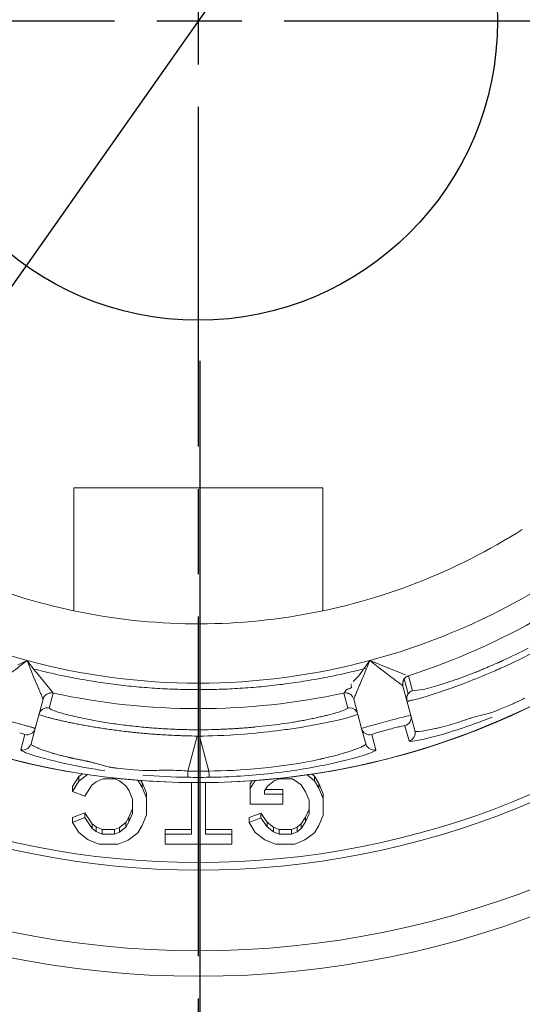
# Model space of a CAD drawing. Extents: x 0 to 283, y 0 to 196.
# Tile 21 of 30: x 229.03 to 231.99, y 99.34 to 105.14. Entities that reach past the tile are written whole.
import ezdxf

# ---------------------------------------------------------------- set-up
doc = ezdxf.new("R2010")
doc.units = 0
doc.linetypes.add('CENTER', pattern=[12, 8, -1, 2, -1])
doc.layers.get('0').update_dxf_attribs({"linetype": 'CONTINUOUS'})
doc.layers.get('DEFPOINTS').update_dxf_attribs({"linetype": 'CONTINUOUS'})
doc.layers.add('CTR', color=7, linetype='CENTER')
doc.layers.add('DIM', color=7, linetype='CONTINUOUS')
doc.layers.add('TANGENT EDGES', color=7, linetype='CONTINUOUS', lineweight=0)
doc.layers.add('VISIBLE', color=255, linetype='CONTINUOUS', lineweight=0)
doc.styles.add('SANSSERIF', font='sanss___.ttf')
doc.dimstyles.new('ISO-25', dxfattribs={"dimtxt": 2.5, "dimasz": 2.5, "dimexe": 1.25, "dimexo": 1, "dimgap": 0.6, "dimtad": 1, "dimdec": 1, "dimzin": 9, "dimdsep": 46, "dimtxsty": 'SANSSERIF', "dimcen": 0.75, "dimadec": 1, "dimazin": 0, "dimtfac": 1, "dimtdec": 1, "dimtmove": 0, "dimatfit": 3, "dimfxl": 1, "dimarcsym": 0})
doc.dimstyles.new('ISO-25$0', dxfattribs={"dimtxt": 2.5, "dimasz": 2.5, "dimexe": 1.25, "dimexo": 1, "dimgap": 0.6, "dimtad": 1, "dimdec": 1, "dimzin": 9, "dimdsep": 46, "dimtxsty": 'SANSSERIF', "dimcen": 0.75, "dimadec": 1, "dimazin": 0, "dimtfac": 1, "dimtdec": 1, "dimtmove": 0, "dimatfit": 3, "dimfxl": 1, "dimarcsym": 0})

# ---------------------------------------------------------------- blocks, each defined once
blk = doc.blocks.new('*D122')
at = {"layer": 'DEFPOINTS', "color": 0, "transparency": 16777216}
for p in [(230.0773, 105.1305), (238.9523, 83.4054), (257.3212, 83.4054)]:
    blk.add_point(p, dxfattribs=at)
at = {"layer": 'DIM', "color": 0, "lineweight": -2, "transparency": 16777216}
for p, q in [((232.0773, 105.1305), (259.8212, 105.1305)), ((257.3212, 100.1305), (257.3212, 88.4054)), ((240.9523, 83.4054), (259.8212, 83.4054))]:
    blk.add_line(p, q, dxfattribs=at)
at = {"layer": 'DIM', "color": 0, "transparency": 16777216}
for points in [[(256.4879, 100.1305), (258.1546, 100.1305), (257.3212, 105.1305)], [(256.4879, 88.4054), (258.1546, 88.4054), (257.3212, 83.4054)]]:
    blk.add_solid(points, dxfattribs=at)
at = {"layer": 'DIM', "color": 0, "transparency": 16777216, "insert": (253.5424, 94.268), "char_height": 5, "attachment_point": 5, "rotation": 90, "style": 'SANSSERIF'}
blk.add_mtext('43.45', dxfattribs=at)
blk = doc.blocks.new('*D108')
at = {"layer": 'DEFPOINTS', "color": 0, "transparency": 16777216}
for p in [(230.0861, 105.1291), (242.71, 87.1538), (242.71, 54.1474)]:
    blk.add_point(p, dxfattribs=at)
at = {"layer": 'DIM', "color": 0, "lineweight": -2, "transparency": 16777216}
for p, q in [((230.0861, 103.1291), (230.0861, 51.6474)), ((242.71, 85.1538), (242.71, 51.6474)), ((230.0861, 54.1474), (200.5654, 54.1474)), ((237.71, 54.1474), (235.0861, 54.1474))]:
    blk.add_line(p, q, dxfattribs=at)
at = {"layer": 'DIM', "color": 0, "transparency": 16777216}
for points in [[(235.0861, 54.9807), (235.0861, 53.314), (230.0861, 54.1474)], [(237.71, 54.9807), (237.71, 53.314), (242.71, 54.1474)]]:
    blk.add_solid(points, dxfattribs=at)
at = {"layer": 'DIM', "color": 0, "transparency": 16777216, "insert": (210.0885, 57.9228), "char_height": 5, "attachment_point": 5, "style": 'SANSSERIF'}
blk.add_mtext('25.25', dxfattribs=at)
blk = doc.blocks.new('*D112')
at = {"color": 0, "lineweight": -2, "transparency": 16777216}
for p, q in [((236.193, 113.8198), (239.0704, 117.9089)), ((233.3156, 109.7307), (226.8414, 100.5303)), ((192.8658, 52.2475), (223.964, 96.4412))]:
    blk.add_line(p, q, dxfattribs=at)
at = {"color": 0, "transparency": 16777216}
for points in [[(235.5115, 114.2994), (236.8745, 113.3402), (233.3156, 109.7307)], [(223.2825, 96.9208), (224.6455, 95.9617), (226.8414, 100.5303)]]:
    blk.add_solid(points, dxfattribs=at)
at = {"layer": 'DEFPOINTS', "color": 0, "transparency": 16777216}
for p in [(233.3156, 109.7307), (226.8414, 100.5303)]:
    blk.add_point(p, dxfattribs=at)
at = {"color": 0, "transparency": 16777216, "insert": (195.6717, 62.861), "char_height": 5, "attachment_point": 5, "rotation": 54.86674, "style": 'SANSSERIF'}
blk.add_mtext('∅22.5', dxfattribs=at)

msp = doc.modelspace()

# ---------------------------------------------------------------- linework, layer by layer
msp.add_circle((230.0773, 105.1305), 1.7627)
at = {"layer": 'CTR', "ltscale": 0.25}
for p, q in [((230.0773, 116.6237), (230.0773, 93.6373)), ((218.5841, 105.1305), (241.5705, 105.1305))]:
    msp.add_line(p, q, dxfattribs=at)
at = {"layer": 'TANGENT EDGES'}
for p, q in [((231.3141, 101.1679), (231.2905, 101.256)), ((229.2225, 101.1726), (229.2166, 101.1506)), ((230.9345, 101.1726), (230.9345, 101.1729)), ((230.9581, 101.0845), (230.9345, 101.1726)), ((231.2831, 101.2144), (231.283, 101.2146)), ((229.1636, 101.137), (229.1637, 101.1367)), ((229.2166, 101.1506), (229.1989, 101.0845)), ((230.9933, 101.1367), (230.9934, 101.137)), ((229.2161, 101.0734), (229.1989, 101.0845)), ((230.9581, 101.0845), (230.9403, 101.0732)), ((231.2949, 100.9807), (231.3194, 100.8912)), ((229.057, 100.9285), (229.0335, 100.8387)), ((230.0714, 100.9198), (230.0163, 100.7139)), ((230.0714, 100.9198), (230.0855, 100.9198)), ((230.1407, 100.7139), (230.0855, 100.9198)), ((231.1235, 100.8387), (231.1, 100.9285)), ((230.0785, 100.2838), (230.0785, 100.175))]:
    msp.add_line(p, q, dxfattribs=at)
for centre, radius, start, end in [((230.0785, 105.1305), 4.4848, 0, 145), ((230.0785, 105.1305), 4.4848, 180, 325), ((230.0785, 105.1305), 4.9555, 183.76039, 270), ((230.0785, 105.1305), 4.9555, 270, 356.23961), ((230.0785, 105.1305), 3.8992, 225, 255), ((230.0785, 105.1305), 3.8992, 285, 315), ((231.3312, 101.2275), 0.05, 107.79493, 194.99998), ((231.3314, 101.2273), 0.05, 145.00001, 194.99991), ((231.3314, 101.2273), 0.05, 107.76605, 145), ((229.2119, 101.1241), 0.05, 77.79494, 165), ((229.212, 101.1238), 0.05, 77.76605, 164.99994), ((230.945, 101.1238), 0.05, 90, 102.191), ((230.945, 101.1238), 0.05, 15.00588, 90), ((229.1883, 101.0357), 0.05, 77.76646, 164.99892), ((230.9686, 101.0357), 0.05, 15.01573, 89.96234), ((231.2811, 101.0287), 0.05, 286.02498, 15), ((230.0785, 105.1305), 4.1737, 269.90444, 270.09556), ((231.0879, 100.977), 0.05, 195, 283.9748), ((231.3051, 100.9391), 0.05, 286.62889, 14.95994), ((229.045, 100.8874), 0.05, 270.03877, 344.94491)]:
    msp.add_arc(centre, radius, start, end, dxfattribs=at)
for centre, major_axis, ratio, start_param, end_param in [((230.1786, 100.8396), (-1.0385, 0.209), 0.023047, -0.0011, 0.193622), ((230.1445, 101.0018), (-0.9381, 0.0907), 0.085482, 0.567883, 0.766747), ((230.0574, 101.0402), (0.8748, 0.0562), 0.11442, 5.474413, 5.524864), ((230.0173, 100.7268), (-0.0011, -0.05), 0.015514, -1.30897, -0.033518), ((230.0785, 104.7842), (4.2143, 0), 0.965926, -1.585559, -1.556034)]:
    msp.add_ellipse(centre, major_axis=major_axis, ratio=ratio, start_param=start_param, end_param=end_param, dxfattribs=at)
for points, knots in [([(230.0855, 100.9198), (230.1406, 100.9201), (230.2311, 100.9223), (230.4068, 100.9361), (230.4718, 100.9424), (230.5731, 100.955), (230.6074, 100.9597), (230.6587, 100.9674), (230.6757, 100.97), (230.7094, 100.9756), (230.7312, 100.9794), (230.923, 101.0142), (231.0182, 101.0438), (231.0169, 101.0486)], [0, 0, 0, 0, 0.25, 0.25, 0.375, 0.375, 0.4375, 0.4375, 0.46875, 0.46875, 0.5, 0.5, 1, 1, 1, 1]), ([(230.8888, 101.056), (230.8762, 101.0523), (230.862, 101.0485), (230.8461, 101.0445), (230.8382, 101.0425), (230.8299, 101.0404), (230.8211, 101.0383), (230.8124, 101.0362), (230.8032, 101.0341), (230.7937, 101.032), (230.7889, 101.0309), (230.784, 101.0298), (230.779, 101.0287), (230.7741, 101.0276), (230.769, 101.0265), (230.7638, 101.0254), (230.7586, 101.0243), (230.7533, 101.0232), (230.748, 101.0221), (230.7426, 101.021), (230.7371, 101.0199), (230.7315, 101.0188), (230.7204, 101.0166), (230.7088, 101.0143), (230.6969, 101.0121)], [0.25, 0.25, 0.25, 0.25, 0.3214286, 0.3214286, 0.3214286, 0.3571429, 0.3571429, 0.3571429, 0.3928571, 0.3928571, 0.3928571, 0.4107143, 0.4107143, 0.4107143, 0.4285714, 0.4285714, 0.4285714, 0.4464286, 0.4464286, 0.4464286, 0.4642857, 0.4642857, 0.4642857, 0.5, 0.5, 0.5, 0.5]), ([(231.5678, 100.988), (231.5509, 100.9831), (231.5336, 100.9784), (231.5078, 100.9716), (231.4992, 100.9695), (231.4865, 100.9664), (231.4823, 100.9654), (231.474, 100.9635), (231.4734, 100.9633), (231.4657, 100.9617)], [0.6250001, 0.6250001, 0.6250001, 0.6250001, 0.6875, 0.6875, 0.71875, 0.71875, 0.734375, 0.734375, 0.7500001, 0.7500001, 0.7500001, 0.7500001]), ([(231.6798, 101.0243), (231.6784, 101.0238), (231.6727, 101.0218), (231.6583, 101.0168), (231.6525, 101.0149), (231.6391, 101.0103), (231.6274, 101.0065), (231.606, 100.9995), (231.5847, 100.9929), (231.5678, 100.988)], [0.5000011, 0.5000011, 0.5000011, 0.5000011, 0.53125, 0.53125, 0.546875, 0.546875, 0.5625, 0.5625, 0.6250001, 0.6250001, 0.6250001, 0.6250001]), ([(229.4712, 100.7593), (229.4684, 100.7601), (229.4656, 100.761), (229.4627, 100.7618), (229.4599, 100.7626), (229.4569, 100.7634), (229.4539, 100.7642), (229.4509, 100.765), (229.4478, 100.7658), (229.4446, 100.7665), (229.443, 100.7669), (229.4414, 100.7673), (229.4398, 100.7677), (229.4382, 100.7681), (229.4365, 100.7685), (229.4349, 100.7689), (229.4332, 100.7692), (229.4316, 100.7696), (229.4299, 100.77), (229.4282, 100.7704), (229.4265, 100.7708), (229.4248, 100.7711), (229.4231, 100.7715), (229.4214, 100.7719), (229.4196, 100.7723), (229.4179, 100.7726), (229.4161, 100.773), (229.4143, 100.7734), (229.4108, 100.7741), (229.4067, 100.7749), (229.4028, 100.7757), (229.399, 100.7765), (229.3952, 100.7773), (229.3915, 100.778), (229.3878, 100.7788), (229.3842, 100.7795), (229.3806, 100.7802), (229.377, 100.7809), (229.3736, 100.7817), (229.3702, 100.7824), (229.3633, 100.7838), (229.3568, 100.7851), (229.3506, 100.7864), (229.3475, 100.7871), (229.3444, 100.7877), (229.3414, 100.7883), (229.3399, 100.7887), (229.3385, 100.789), (229.337, 100.7893), (229.3355, 100.7896), (229.3341, 100.7899), (229.3327, 100.7902), (229.3312, 100.7905), (229.3298, 100.7908), (229.3284, 100.7911), (229.3277, 100.7913), (229.3271, 100.7914), (229.3264, 100.7916), (229.3257, 100.7917), (229.325, 100.7919), (229.3243, 100.792), (229.323, 100.7923), (229.3216, 100.7926), (229.3203, 100.7929), (229.319, 100.7932), (229.3177, 100.7935), (229.3164, 100.7938), (229.3138, 100.7944), (229.3112, 100.795), (229.3088, 100.7956), (229.3063, 100.7961), (229.3039, 100.7967), (229.3016, 100.7973), (229.2969, 100.7984), (229.291, 100.7999), (229.2851, 100.8014), (229.2792, 100.8029), (229.2733, 100.8044), (229.2676, 100.8059), (229.2618, 100.8074), (229.2562, 100.8089), (229.2506, 100.8104), (229.245, 100.812), (229.2395, 100.8135), (229.2341, 100.815), (229.2314, 100.8158), (229.2288, 100.8166), (229.2261, 100.8173), (229.2235, 100.8181), (229.2209, 100.8189), (229.2183, 100.8196), (229.2131, 100.8212), (229.208, 100.8227), (229.203, 100.8242), (229.1981, 100.8258), (229.1935, 100.8272), (229.1895, 100.8285), (229.1854, 100.8298), (229.1813, 100.8312), (229.1773, 100.8326), (229.1733, 100.8339), (229.1693, 100.8353), (229.1653, 100.8367), (229.1575, 100.8395), (229.1498, 100.8424), (229.1426, 100.8452), (229.139, 100.8466), (229.1355, 100.848), (229.1322, 100.8494), (229.1288, 100.8508), (229.1256, 100.8522), (229.1225, 100.8536), (229.1165, 100.8563), (229.111, 100.859), (229.1066, 100.8615), (229.0976, 100.8665), (229.0924, 100.871), (229.0934, 100.8744)], [0.4375, 0.4375, 0.4375, 0.4375, 0.4475446, 0.4475446, 0.4475446, 0.4575893, 0.4575893, 0.4575893, 0.4676339, 0.4676339, 0.4676339, 0.4726562, 0.4726562, 0.4726562, 0.4776786, 0.4776786, 0.4776786, 0.4827009, 0.4827009, 0.4827009, 0.4877232, 0.4877232, 0.4877232, 0.4927455, 0.4927455, 0.4927455, 0.4977679, 0.4977679, 0.4977679, 0.5078125, 0.5078125, 0.5078125, 0.5178571, 0.5178571, 0.5178571, 0.5279018, 0.5279018, 0.5279018, 0.5379464, 0.5379464, 0.5379464, 0.5580357, 0.5580357, 0.5580357, 0.5680804, 0.5680804, 0.5680804, 0.5731027, 0.5731027, 0.5731027, 0.578125, 0.578125, 0.578125, 0.5831473, 0.5831473, 0.5831473, 0.5856585, 0.5856585, 0.5856585, 0.5881696, 0.5881696, 0.5881696, 0.593192, 0.593192, 0.593192, 0.5982143, 0.5982143, 0.5982143, 0.6082589, 0.6082589, 0.6082589, 0.6183036, 0.6183036, 0.6183036, 0.6383929, 0.6383929, 0.6383929, 0.6584821, 0.6584821, 0.6584821, 0.6785714, 0.6785714, 0.6785714, 0.6986607, 0.6986607, 0.6986607, 0.7087054, 0.7087054, 0.7087054, 0.71875, 0.71875, 0.71875, 0.7388393, 0.7388393, 0.7388393, 0.7589286, 0.7589286, 0.7589286, 0.7790179, 0.7790179, 0.7790179, 0.7991071, 0.7991071, 0.7991071, 0.8392857, 0.8392857, 0.8392857, 0.859375, 0.859375, 0.859375, 0.8794643, 0.8794643, 0.8794643, 0.9196429, 0.9196429, 0.9196429, 0.9999907, 0.9999907, 0.9999907, 0.9999907]), ([(231.0636, 100.8744), (231.0638, 100.8736), (231.0639, 100.8723), (231.0609, 100.8689), (231.0593, 100.8675), (231.0556, 100.865), (231.0541, 100.864), (231.0505, 100.862), (231.0474, 100.8604), (231.0405, 100.8568), (231.0335, 100.8536), (231.0204, 100.8482), (231.0132, 100.8454), (231.005, 100.8423), (230.9993, 100.8402), (230.9984, 100.8399), (230.9518, 100.8233), (230.9026, 100.8097), (230.846, 100.7953), (230.8298, 100.7914), (230.8114, 100.7871), (230.8063, 100.786), (230.8002, 100.7846), (230.7984, 100.7842), (230.7954, 100.7835), (230.8, 100.7845), (230.5765, 100.7347), (230.3144, 100.7137), (230.1407, 100.7139)], [0, 0, 0, 0, 0.0625, 0.0625, 0.09375, 0.09375, 0.109375, 0.109375, 0.125, 0.125, 0.1875, 0.1875, 0.21875, 0.234375, 0.234375, 0.25, 0.25, 0.375, 0.375, 0.4375, 0.4375, 0.46875, 0.46875, 0.484375, 0.484375, 0.5, 0.5, 1, 1, 1, 1]), ([(229.0335, 100.8387), (229.0323, 100.8284), (229.1406, 100.7898), (229.3845, 100.7386), (229.4533, 100.7264), (229.5275, 100.7157)], [0, 0, 0, 0, 0.5, 0.5, 0.6670378, 0.6670378, 0.6670378, 0.6670378])]:
    msp.add_open_spline(points, degree=3, knots=knots, dxfattribs=at)
for points in [[(231.1119, 100.8374), (231.0901, 100.8374), (231.0693, 100.8534), (231.0636, 100.8744)], [(231.0491, 100.8059), (231.0987, 100.8216), (231.1241, 100.8336), (231.1235, 100.8387)], [(230.8309, 100.7509), (230.9264, 100.7708), (230.9997, 100.7902), (231.0491, 100.8059)], [(230.1407, 100.7139), (230.1414, 100.6663), (230.141, 100.6771), (230.1402, 100.6769)], [(229.7515, 100.6902), (229.8372, 100.6829), (229.9263, 100.6781), (230.0162, 100.6769)]]:
    msp.add_open_spline(points, degree=3, dxfattribs=at)
at = {"layer": 'VISIBLE'}
for p, q in [((229.346, 102.3805), (230.811, 102.3805)), ((229.346, 101.6569), (229.346, 102.3805)), ((230.811, 101.6569), (230.811, 102.3805)), ((229.0151, 101.3393), (229.0327, 101.3472)), ((229.0327, 101.3472), (229.0693, 101.3642)), ((231.0205, 101.2729), (231.0877, 101.3642)), ((231.1401, 101.3433), (231.0877, 101.3642)), ((231.1851, 101.3256), (231.1401, 101.3433)), ((229.1343, 101.2818), (229.2108, 101.1872)), ((231.2988, 101.2811), (231.1851, 101.3256)), ((231.3162, 101.2749), (231.316, 101.2751)), ((231.3162, 101.2749), (231.3398, 101.1868)), ((231.4939, 101.219), (231.4117, 101.1962)), ((229.2108, 101.1872), (229.2225, 101.1729)), ((229.2225, 101.1729), (229.2225, 101.1726)), ((230.9345, 101.1729), (230.9447, 101.1834)), ((230.9471, 101.1891), (230.9571, 101.1957)), ((230.968, 101.1987), (230.9826, 101.207)), ((231.3294, 101.0417), (231.2831, 101.2144)), ((231.4117, 101.1962), (231.3398, 101.1868)), ((229.1174, 100.964), (229.1637, 101.1367)), ((230.9933, 101.1367), (230.9933, 101.1368)), ((231.0396, 100.964), (230.9933, 101.1367)), ((231.9311, 101.1103), (231.8637, 101.0813)), ((231.3534, 100.9521), (231.3294, 101.0417)), ((231.7386, 101.0412), (231.6798, 101.0243)), ((229.0262, 100.9394), (229.057, 100.9285)), ((229.0934, 100.8744), (229.1174, 100.964)), ((231.0636, 100.8744), (231.0396, 100.964)), ((231.1252, 100.9377), (231.0998, 100.9286)), ((231.1927, 100.9571), (231.1252, 100.9377)), ((231.3534, 100.9521), (231.3534, 100.9521)), ((229.0934, 100.8744), (229.0934, 100.8744)), ((229.5317, 100.7419), (229.4712, 100.7593)), ((229.3955, 100.6979), (229.3739, 100.681)), ((229.7504, 100.716), (229.6728, 100.7226)), ((229.6733, 100.6978), (229.6733, 100.6978)), ((229.8337, 100.7174), (229.7504, 100.716)), ((229.3739, 100.681), (229.3373, 100.6219)), ((229.3739, 100.6533), (229.3373, 100.5942)), ((229.4254, 100.6934), (229.3739, 100.6533)), ((229.3739, 100.6533), (229.3739, 100.681)), ((229.452, 100.6304), (229.477, 100.6499)), ((229.477, 100.6499), (229.5149, 100.6684)), ((229.5149, 100.6684), (229.5858, 100.6684)), ((229.5858, 100.6684), (229.6144, 100.6569)), ((229.6144, 100.6569), (229.6508, 100.6275)), ((229.7474, 100.6177), (229.7216, 100.6598)), ((229.7474, 100.6454), (229.7394, 100.6584)), ((229.7738, 100.5839), (229.7474, 100.6454)), ((229.7474, 100.6454), (229.7474, 100.6177)), ((230.037, 100.6457), (230.037, 100.3425)), ((230.1205, 100.3425), (230.1205, 100.6457)), ((230.413, 100.6578), (230.3837, 100.6102)), ((230.3953, 100.6568), (230.3837, 100.638)), ((230.4134, 100.6581), (230.413, 100.6578)), ((230.413, 100.658), (230.413, 100.6578)), ((230.4847, 100.6238), (230.5245, 100.6551)), ((230.5245, 100.6551), (230.5586, 100.6684)), ((230.5586, 100.6684), (230.6323, 100.6684)), ((230.6323, 100.6684), (230.6646, 100.6464)), ((230.6646, 100.6464), (230.6836, 100.6318)), ((230.7615, 100.6552), (230.7184, 100.6914)), ((230.7615, 100.6829), (230.7464, 100.6956)), ((230.7878, 100.6404), (230.7615, 100.6829)), ((230.7615, 100.6829), (230.7615, 100.6552)), ((230.7878, 100.6127), (230.7615, 100.6552)), ((230.8139, 100.5805), (230.7878, 100.6404)), ((230.7878, 100.6404), (230.7878, 100.6127)), ((229.3373, 100.6219), (229.3373, 100.5942)), ((229.3373, 100.5942), (229.4094, 100.5659)), ((229.4094, 100.5659), (229.452, 100.6304)), ((229.6508, 100.6275), (229.6702, 100.5968)), ((229.6702, 100.5968), (229.6903, 100.5478)), ((229.7738, 100.5561), (229.7474, 100.6177)), ((229.7738, 100.5839), (229.7738, 100.5561)), ((230.3837, 100.638), (230.3837, 100.6102)), ((230.3837, 100.6102), (230.3837, 100.5188)), ((230.4672, 100.5966), (230.4847, 100.6238)), ((230.4672, 100.5776), (230.4672, 100.5966)), ((230.5764, 100.6053), (230.4729, 100.6053)), ((230.5764, 100.6053), (230.5764, 100.5776)), ((230.6836, 100.6318), (230.7091, 100.5913)), ((230.7091, 100.5913), (230.7305, 100.5425)), ((230.8139, 100.5528), (230.7878, 100.6127)), ((229.6903, 100.5478), (229.6903, 100.4632)), ((229.7738, 100.4549), (229.7738, 100.5561)), ((230.5764, 100.5776), (230.4672, 100.5776)), ((230.5764, 100.5188), (230.5764, 100.5776)), ((230.7305, 100.5425), (230.7305, 100.4617)), ((230.8139, 100.5805), (230.8139, 100.5528)), ((230.8139, 100.4532), (230.8139, 100.5528)), ((229.4094, 100.4677), (229.3373, 100.4395)), ((229.4521, 100.4033), (229.4094, 100.4677)), ((229.4094, 100.4677), (229.4094, 100.44)), ((229.6903, 100.4909), (229.6699, 100.4421)), ((230.4469, 100.4664), (230.377, 100.4393)), ((230.3837, 100.5188), (230.5764, 100.5188)), ((230.4469, 100.4386), (230.4469, 100.4664)), ((230.4831, 100.4129), (230.4469, 100.4664)), ((230.7305, 100.4895), (230.7092, 100.4431)), ((229.4094, 100.44), (229.3373, 100.4117)), ((229.3373, 100.4395), (229.3373, 100.4117)), ((229.3373, 100.4117), (229.374, 100.3526)), ((229.4521, 100.3756), (229.4094, 100.44)), ((229.6503, 100.4115), (229.6131, 100.3819)), ((229.6699, 100.4421), (229.6503, 100.4115)), ((229.6699, 100.4144), (229.6503, 100.3838)), ((229.6503, 100.4115), (229.6503, 100.3838)), ((229.6903, 100.4632), (229.6699, 100.4144)), ((229.6699, 100.4421), (229.6699, 100.4144)), ((229.7473, 100.3934), (229.7738, 100.4549)), ((230.377, 100.4393), (230.377, 100.4116)), ((230.4469, 100.4386), (230.377, 100.4116)), ((230.377, 100.4116), (230.4138, 100.352)), ((230.4831, 100.3852), (230.4469, 100.4386)), ((230.5213, 100.3832), (230.4831, 100.4129)), ((230.4831, 100.4129), (230.4831, 100.3852)), ((230.7092, 100.4431), (230.6839, 100.4022)), ((230.7092, 100.4154), (230.6839, 100.3745)), ((230.7305, 100.4617), (230.7092, 100.4154)), ((230.7092, 100.4431), (230.7092, 100.4154)), ((230.7877, 100.3933), (230.8139, 100.4532)), ((229.374, 100.3526), (229.4297, 100.3092)), ((229.476, 100.3847), (229.4521, 100.4033)), ((229.4521, 100.4033), (229.4521, 100.3756)), ((229.476, 100.357), (229.4521, 100.3756)), ((229.512, 100.3703), (229.476, 100.3847)), ((229.476, 100.3847), (229.476, 100.357)), ((229.512, 100.3425), (229.476, 100.357)), ((229.5839, 100.3703), (229.512, 100.3703)), ((229.512, 100.3703), (229.512, 100.3425)), ((229.6131, 100.3819), (229.5839, 100.3703)), ((229.5839, 100.3703), (229.5839, 100.3425)), ((229.6131, 100.3541), (229.5839, 100.3425)), ((229.6503, 100.3838), (229.6131, 100.3541)), ((229.6131, 100.3819), (229.6131, 100.3541)), ((229.6656, 100.3072), (229.7213, 100.3507)), ((229.7213, 100.3507), (229.7473, 100.3934)), ((230.037, 100.3703), (229.8829, 100.3703)), ((229.8829, 100.3703), (229.8829, 100.3425)), ((230.2746, 100.3703), (230.1205, 100.3703)), ((230.2746, 100.3703), (230.2746, 100.3425)), ((230.4138, 100.352), (230.4699, 100.3082)), ((230.5213, 100.3555), (230.4831, 100.3852)), ((230.5213, 100.3832), (230.5213, 100.3555)), ((230.5548, 100.3703), (230.5213, 100.3832)), ((230.5548, 100.3425), (230.5213, 100.3555)), ((230.5548, 100.3703), (230.5548, 100.3425)), ((230.6269, 100.3703), (230.5548, 100.3703)), ((230.6596, 100.3835), (230.6269, 100.3703)), ((230.6269, 100.3703), (230.6269, 100.3425)), ((230.6596, 100.3557), (230.6269, 100.3425)), ((230.6839, 100.4022), (230.6596, 100.3835)), ((230.6596, 100.3835), (230.6596, 100.3557)), ((230.6839, 100.3745), (230.6596, 100.3557)), ((230.6839, 100.4022), (230.6839, 100.3745)), ((230.7059, 100.3081), (230.7614, 100.3505)), ((230.7614, 100.3505), (230.7877, 100.3933)), ((229.4297, 100.3092), (229.4934, 100.2838)), ((229.5839, 100.3425), (229.512, 100.3425)), ((229.6058, 100.2838), (229.6656, 100.3072)), ((230.037, 100.3425), (229.8829, 100.3425)), ((229.8829, 100.3425), (229.8829, 100.2838)), ((230.2746, 100.3425), (230.1205, 100.3425)), ((230.2746, 100.2838), (230.2746, 100.3425)), ((230.4699, 100.3082), (230.5332, 100.2838)), ((230.6269, 100.3425), (230.5548, 100.3425)), ((230.6462, 100.2838), (230.7059, 100.3081)), ((229.4934, 100.2838), (229.6058, 100.2838)), ((229.8829, 100.2838), (230.2746, 100.2838)), ((230.5332, 100.2838), (230.6462, 100.2838))]:
    msp.add_line(p, q, dxfattribs=at)
for radius in [5.625, 5.475]:
    msp.add_circle((230.0785, 105.1305), radius, dxfattribs=at)
for centre, radius, start, end in [((230.0785, 105.1305), 4.485, 0, 180), ((230.0785, 105.1305), 4.485, 180, 0), ((230.0785, 105.1305), 5, 183.72685, 270), ((230.0785, 105.1305), 5, 270, 356.27315), ((230.0785, 105.1305), 4.0491, 287.79493, 312.20506), ((230.0824, 105.1229), 3.5415, 291.23641, 302.51359), ((230.0758, 105.1224), 3.5415, 246.23641, 257.51359), ((230.0808, 105.1223), 3.5415, 279.98641, 291.26359), ((230.0775, 105.122), 3.5415, 257.48641, 268.76359), ((230.0791, 105.122), 3.5415, 268.73641, 280.01359), ((230.0785, 105.1305), 3.8992, 255, 270), ((230.0785, 105.1305), 3.8992, 270, 285), ((230.0785, 105.1305), 4.0491, 257.79493, 282.20507), ((230.9451, 101.1241), 0.05, 90, 102.20505), ((230.9451, 101.1241), 0.05, 15, 90), ((231.355, 101.1392), 0.05, 145.00011, 195.01481), ((231.3551, 101.1391), 0.0501, 107.7883, 144.95397), ((230.945, 101.1238), 0.05, 15, 15.00588), ((230.9687, 101.0359), 0.0498, 90.05979, 102.29537), ((229.0691, 100.977), 0.05, 256.02496, 345), ((231.3051, 100.9391), 0.05, 14.95994, 14.99987), ((229.045, 100.8874), 0.05, 344.94491, 344.9849), ((229.0451, 100.8869), 0.0495, 256.48491, 269.99065), ((231.1119, 100.8856), 0.0483, 270.02941, 283.87515), ((230.0786, 105.14), 4.4635, 269.19899, 270.79036)]:
    msp.add_arc(centre, radius, start, end, dxfattribs=at)
for centre, major_axis, ratio, start_param, end_param in [((232.079, 101.6683), (-0.7504, -0.4234), 0.204248, 1.182048, 1.378484), ((229.0464, 101.3456), (-0.2511, 0.3155), 0.073145, 4.572789, 4.713131), ((229.089, 101.3713), (0.2197, -0.2846), 0.054609, -1.431124, -1.293211), ((230.9995, 101.2289), (-0.0218, -0.009), 0.658205, -0.476468, 0), ((231.0216, 101.3225), (-0.018, -0.1305), 0.389877, -0.613501, -0.515648), ((230.8294, 101.4825), (-0.0197, -0.3037), 0.87999, 0.713346, 0.867749), ((232.1976, 101.5867), (-0.8544, -0.3891), 0.085523, 0.565198, 0.765422), ((230.9183, 101.186), (0.0279, 0.0011), 0.385858, 5.940275, 6.187932), ((231.0086, 101.245), (-0.0618, -0.068), 0.196773, -0.453558, -0.372994), ((231.0032, 101.1128), (-0.2149, -0.0498), 0.416634, -1.503308, -1.451774), ((230.2011, 100.9053), (-1.0016, 0.1795), 0.043108, 0.19027, 0.377794), ((230.1461, 100.9567), (-0.9411, 0.1288), 0.059221, 0.374108, 0.569792), ((229.9652, 100.9079), (0.9919, 0.1768), 0.043377, -0.381429, -0.192841), ((230.0791, 101.0896), (0.8427, 0.0227), 0.161969, 5.118689, 5.32438), ((230.0851, 101.0604), (0.8348, 0.0387), 0.133691, 5.320538, 5.423739), ((230.0843, 101.0518), (0.836, 0.0444), 0.125738, 5.423288, 5.475294), ((230.0325, 100.6507), (-0.9597, 0.1195), 0.030048, -1.18294, -1.098821), ((229.9825, 100.0885), (-0.9561, 0.0993), 0.650999, -1.440633, -1.347314), ((230.0058, 100.305), (-1.0245, 0.0769), 0.397758, -1.551128, -1.45955)]:
    msp.add_ellipse(centre, major_axis=major_axis, ratio=ratio, start_param=start_param, end_param=end_param, dxfattribs=at)
for points, knots in [([(231.3067, 101.1263), (231.3068, 101.1259), (231.3071, 101.1255), (231.3108, 101.1255), (231.3126, 101.1256), (231.3167, 101.1262), (231.3183, 101.1265), (231.3221, 101.1272), (231.3257, 101.1279), (231.332, 101.1292), (231.3385, 101.1306), (231.3561, 101.1349), (231.3697, 101.1385), (231.4276, 101.1544), (231.4974, 101.1762), (231.6202, 101.2206), (231.6652, 101.2378), (231.737, 101.2669), (231.774, 101.2822), (231.8123, 101.2987), (231.838, 101.3099), (231.8578, 101.3187), (231.9154, 101.3444), (232.0211, 101.3916), (232.1778, 101.4804)], [0, 0, 0, 0, 0.0625, 0.0625, 0.09375, 0.09375, 0.109375, 0.109375, 0.125, 0.125, 0.1875, 0.1875, 0.25, 0.25, 0.5, 0.5, 0.625, 0.625, 0.6875, 0.71875, 0.71875, 0.75, 0.75, 1, 1, 1, 1]), ([(229.0693, 101.3642), (229.0288, 101.3324), (228.9917, 101.3041), (228.9565, 101.2772), (228.9476, 101.2704), (228.938, 101.2632), (228.9354, 101.2612), (228.9313, 101.2581), (228.9351, 101.261), (228.9037, 101.2377), (228.8965, 101.2327), (228.8801, 101.2194), (228.8749, 101.2153), (228.874, 101.2146)], [0, 0, 0, 0, 0.25, 0.25, 0.375, 0.375, 0.4375, 0.4375, 0.5, 0.5, 0.75, 0.75, 1, 1, 1, 1]), ([(229.0693, 101.3642), (229.1076, 101.2688), (229.1331, 101.2095), (229.138, 101.1983), (229.1443, 101.1837), (229.1506, 101.169), (229.1534, 101.1625), (229.1604, 101.1459), (229.1633, 101.1387), (229.1636, 101.137)], [-1, -1, -1, -1, -0.5, -0.5, -0.375, -0.375, -0.25, -0.25, 0, 0, 0, 0]), ([(231.0877, 101.3642), (231.0685, 101.3164), (231.0506, 101.2733), (231.0335, 101.2324), (231.0292, 101.2221), (231.0245, 101.211), (231.0232, 101.208), (231.0212, 101.2033), (231.0231, 101.2077), (231.0075, 101.1718), (231.0038, 101.1639), (230.9962, 101.1442), (230.9938, 101.138), (230.9934, 101.137)], [0, 0, 0, 0, 0.25, 0.25, 0.375, 0.375, 0.4375, 0.4375, 0.5, 0.5, 0.75, 0.75, 1, 1, 1, 1]), ([(231.283, 101.2146), (231.2818, 101.2159), (231.2758, 101.2207), (231.2614, 101.2316), (231.2557, 101.2359), (231.2429, 101.2454), (231.2301, 101.2549), (231.2203, 101.2621), (231.1686, 101.3007), (231.0877, 101.3642)], [0, 0, 0, 0, 0.25, 0.25, 0.375, 0.375, 0.5, 0.5, 1, 1, 1, 1]), ([(231.8746, 101.366), (231.8743, 101.3659), (231.874, 101.3658), (231.8737, 101.3656), (231.8733, 101.3655), (231.873, 101.3653), (231.8726, 101.3651), (231.8722, 101.3649), (231.8718, 101.3648), (231.8714, 101.3646), (231.8709, 101.3644), (231.8705, 101.3641), (231.87, 101.3639), (231.8695, 101.3637), (231.869, 101.3635), (231.8685, 101.3632), (231.8679, 101.363), (231.8673, 101.3627), (231.8668, 101.3624), (231.8656, 101.3619), (231.8643, 101.3613), (231.8629, 101.3607), (231.8615, 101.36), (231.86, 101.3594), (231.8584, 101.3586), (231.8568, 101.3579), (231.8551, 101.3571), (231.8532, 101.3563), (231.8514, 101.3555), (231.8495, 101.3546), (231.8475, 101.3537), (231.8455, 101.3528), (231.8433, 101.3519), (231.8411, 101.3509), (231.8367, 101.3489), (231.8318, 101.3467), (231.8266, 101.3444), (231.8239, 101.3432), (231.8212, 101.342), (231.8184, 101.3408), (231.8156, 101.3396), (231.8126, 101.3383), (231.8096, 101.337), (231.8036, 101.3343), (231.7972, 101.3316), (231.7904, 101.3287), (231.7836, 101.3257), (231.7765, 101.3227), (231.769, 101.3196), (231.7615, 101.3164), (231.7537, 101.3131), (231.7455, 101.3098), (231.7374, 101.3064), (231.7289, 101.303), (231.7202, 101.2994), (231.7114, 101.2959), (231.7024, 101.2923), (231.6931, 101.2887), (231.6839, 101.285), (231.6744, 101.2814), (231.6647, 101.2777), (231.6453, 101.2703), (231.6251, 101.2628), (231.6046, 101.2555)], [0.25, 0.25, 0.25, 0.25, 0.2544643, 0.2544643, 0.2544643, 0.2589286, 0.2589286, 0.2589286, 0.2633929, 0.2633929, 0.2633929, 0.2678571, 0.2678571, 0.2678571, 0.2723214, 0.2723214, 0.2723214, 0.2767857, 0.2767857, 0.2767857, 0.2857143, 0.2857143, 0.2857143, 0.2946429, 0.2946429, 0.2946429, 0.3035714, 0.3035714, 0.3035714, 0.3125, 0.3125, 0.3125, 0.3214286, 0.3214286, 0.3214286, 0.3392857, 0.3392857, 0.3392857, 0.3482143, 0.3482143, 0.3482143, 0.3571429, 0.3571429, 0.3571429, 0.375, 0.375, 0.375, 0.3928571, 0.3928571, 0.3928571, 0.4107143, 0.4107143, 0.4107143, 0.4285714, 0.4285714, 0.4285714, 0.4464286, 0.4464286, 0.4464286, 0.4642857, 0.4642857, 0.4642857, 0.5, 0.5, 0.5, 0.5]), ([(232.0016, 101.1434), (231.994, 101.1393), (231.9843, 101.1345), (231.9607, 101.1234), (231.9375, 101.1131), (231.9311, 101.1103)], [0.18750002, 0.18750002, 0.18750002, 0.18750002, 0.21875, 0.21875, 0.25000002, 0.25000002, 0.25000002, 0.25000002]), ([(229.1174, 100.964), (229.1173, 100.9644), (229.116, 100.965), (229.1132, 100.966), (229.1119, 100.9665), (229.1101, 100.9671), (229.1081, 100.9678), (229.1071, 100.9681), (229.1061, 100.9685), (229.1049, 100.9688), (229.1037, 100.9692), (229.1025, 100.9696), (229.1012, 100.97), (229.0986, 100.9708), (229.0958, 100.9716), (229.0927, 100.9726), (229.0896, 100.9735), (229.0862, 100.9745), (229.0827, 100.9755), (229.0791, 100.9765), (229.0753, 100.9776), (229.0714, 100.9787), (229.0674, 100.9799), (229.0632, 100.981), (229.0589, 100.9822), (229.0546, 100.9834), (229.0501, 100.9847), (229.0455, 100.9859), (229.0408, 100.9872), (229.0361, 100.9885), (229.0312, 100.9898), (229.0264, 100.9912), (229.0214, 100.9925), (229.0163, 100.9939), (229.0113, 100.9952), (229.0062, 100.9966), (229.001, 100.998), (228.9958, 100.9993), (228.9906, 101.0007), (228.9853, 101.0021), (228.9827, 101.0028), (228.9801, 101.0035), (228.9774, 101.0042), (228.9748, 101.0049), (228.9721, 101.0055), (228.9695, 101.0062), (228.9688, 101.0064), (228.9681, 101.0066), (228.9674, 101.0068), (228.9666, 101.007), (228.9659, 101.0072), (228.9651, 101.0074), (228.9643, 101.0076), (228.9635, 101.0078), (228.9627, 101.008), (228.9619, 101.0082), (228.961, 101.0084), (228.9602, 101.0087), (228.9584, 101.0091), (228.9566, 101.0096), (228.9547, 101.0101), (228.9528, 101.0106), (228.9508, 101.0112), (228.9487, 101.0117), (228.9445, 101.0128), (228.94, 101.014), (228.9352, 101.0153), (228.9328, 101.0159), (228.9304, 101.0165), (228.9278, 101.0172), (228.9253, 101.0179), (228.9227, 101.0186), (228.92, 101.0193), (228.9174, 101.02), (228.9146, 101.0207), (228.9119, 101.0214), (228.9091, 101.0221), (228.9063, 101.0229), (228.9034, 101.0236), (228.9005, 101.0244), (228.8977, 101.0251), (228.8947, 101.0259), (228.8918, 101.0266), (228.8889, 101.0274), (228.886, 101.0282), (228.8801, 101.0297), (228.8742, 101.0312), (228.8685, 101.0326), (228.8653, 101.0334), (228.8624, 101.0342), (228.8596, 101.0349), (228.8569, 101.0355), (228.8544, 101.0361), (228.8521, 101.0367), (228.8498, 101.0373), (228.8478, 101.0377), (228.8459, 101.0382), (228.844, 101.0386), (228.8424, 101.039), (228.8409, 101.0394), (228.8394, 101.0397), (228.8381, 101.04), (228.8369, 101.0402), (228.8358, 101.0405), (228.8348, 101.0407), (228.8339, 101.0409), (228.8322, 101.0412), (228.8309, 101.0415), (228.8301, 101.0416), (228.8296, 101.0417), (228.8293, 101.0417), (228.829, 101.0417), (228.8287, 101.0418), (228.8285, 101.0418), (228.8283, 101.0418), (228.8281, 101.0418), (228.828, 101.0418), (228.8279, 101.0418), (228.8278, 101.0418), (228.8278, 101.0418), (228.8277, 101.0418), (228.8277, 101.0417), (228.8277, 101.0417), (228.8277, 101.0417), (228.8277, 101.0417), (228.8277, 101.0417), (228.8276, 101.0417), (228.8276, 101.0417), (228.8276, 101.0417), (228.8276, 101.0417), (228.8276, 101.0417), (228.8276, 101.0417), (228.8276, 101.0417), (228.8276, 101.0417), (228.8276, 101.0417), (228.8276, 101.0417)], [0, 0, 0, 0, 0.071429, 0.071429, 0.071429, 0.107143, 0.107143, 0.107143, 0.125, 0.125, 0.125, 0.142857, 0.142857, 0.142857, 0.178571, 0.178571, 0.178571, 0.214286, 0.214286, 0.214286, 0.25, 0.25, 0.25, 0.285714, 0.285714, 0.285714, 0.321429, 0.321429, 0.321429, 0.357143, 0.357143, 0.357143, 0.392857, 0.392857, 0.392857, 0.428571, 0.428571, 0.428571, 0.464286, 0.464286, 0.464286, 0.482143, 0.482143, 0.482143, 0.5, 0.5, 0.5, 0.508929, 0.508929, 0.508929, 0.517857, 0.517857, 0.517857, 0.526786, 0.526786, 0.526786, 0.535714, 0.535714, 0.535714, 0.553571, 0.553571, 0.553571, 0.571429, 0.571429, 0.571429, 0.607143, 0.607143, 0.607143, 0.625, 0.625, 0.625, 0.642857, 0.642857, 0.642857, 0.660714, 0.660714, 0.660714, 0.678571, 0.678571, 0.678571, 0.696429, 0.696429, 0.696429, 0.714286, 0.714286, 0.714286, 0.75, 0.75, 0.75, 0.767857, 0.767857, 0.767857, 0.785714, 0.785714, 0.785714, 0.803571, 0.803571, 0.803571, 0.821429, 0.821429, 0.821429, 0.839286, 0.839286, 0.839286, 0.857143, 0.857143, 0.857143, 0.892857, 0.892857, 0.892857, 0.910714, 0.910714, 0.910714, 0.928571, 0.928571, 0.928571, 0.946429, 0.946429, 0.946429, 0.964286, 0.964286, 0.964286, 0.973214, 0.973214, 0.973214, 0.982143, 0.982143, 0.982143, 0.991071, 0.991071, 0.991071, 0.995536, 0.995536, 0.995536, 1, 1, 1, 1]), ([(229.1585, 101.0401), (229.164, 101.0383), (229.1709, 101.0362), (229.1797, 101.0336), (229.1841, 101.0323), (229.189, 101.031), (229.1944, 101.0295), (229.1998, 101.028), (229.2057, 101.0264), (229.2122, 101.0247), (229.2151, 101.024), (229.2181, 101.0232), (229.2211, 101.0224), (229.2242, 101.0216), (229.2273, 101.0209), (229.2305, 101.0201), (229.237, 101.0185), (229.2438, 101.0168), (229.2509, 101.0151), (229.258, 101.0135), (229.2654, 101.0117), (229.2732, 101.01), (229.281, 101.0082), (229.2891, 101.0064), (229.2976, 101.0046), (229.306, 101.0028), (229.3148, 101.0009), (229.3239, 100.999), (229.333, 100.9971), (229.3424, 100.9952), (229.3522, 100.9933), (229.3619, 100.9913), (229.372, 100.9894), (229.3824, 100.9874), (229.3928, 100.9854), (229.4036, 100.9835), (229.4146, 100.9815), (229.4253, 100.9796), (229.4362, 100.9776), (229.4475, 100.9757), (229.4587, 100.9738), (229.4702, 100.9719), (229.482, 100.97), (229.4937, 100.9682), (229.5057, 100.9663), (229.518, 100.9645), (229.5302, 100.9626), (229.5427, 100.9608), (229.5554, 100.9591), (229.5681, 100.9573), (229.5811, 100.9555), (229.5942, 100.9538), (229.6073, 100.9521), (229.6207, 100.9504), (229.6342, 100.9487), (229.6477, 100.9471), (229.6614, 100.9455), (229.6753, 100.9439), (229.6823, 100.9432), (229.6892, 100.9424), (229.6963, 100.9416), (229.7033, 100.9409), (229.7104, 100.9401), (229.7175, 100.9394), (229.7195, 100.9392), (229.7215, 100.939), (229.7236, 100.9388), (229.7257, 100.9386), (229.7279, 100.9383), (229.7301, 100.9381), (229.7345, 100.9377), (229.739, 100.9372), (229.7438, 100.9368), (229.7486, 100.9363), (229.7536, 100.9359), (229.7588, 100.9354), (229.764, 100.9349), (229.7694, 100.9345), (229.7751, 100.934), (229.7807, 100.9335), (229.7865, 100.933), (229.7925, 100.9325), (229.7986, 100.932), (229.8048, 100.9315), (229.8113, 100.931), (229.8177, 100.9305), (229.8244, 100.9301), (229.8313, 100.9296), (229.8382, 100.9291), (229.8453, 100.9286), (229.8526, 100.9281), (229.8673, 100.9271), (229.8829, 100.9262), (229.8993, 100.9253), (229.9157, 100.9244), (229.9331, 100.9236), (229.9513, 100.9228), (229.9604, 100.9224), (229.9697, 100.9221), (229.9793, 100.9218), (229.9889, 100.9214), (229.9987, 100.9211), (230.0087, 100.9209), (230.0287, 100.9203), (230.0496, 100.92), (230.0714, 100.9198)], [0.125, 0.125, 0.125, 0.125, 0.1875, 0.1875, 0.1875, 0.21875, 0.21875, 0.21875, 0.25, 0.25, 0.25, 0.265625, 0.265625, 0.265625, 0.28125, 0.28125, 0.28125, 0.3125, 0.3125, 0.3125, 0.34375, 0.34375, 0.34375, 0.375, 0.375, 0.375, 0.40625, 0.40625, 0.40625, 0.4375, 0.4375, 0.4375, 0.46875, 0.46875, 0.46875, 0.5, 0.5, 0.5, 0.53125, 0.53125, 0.53125, 0.5625, 0.5625, 0.5625, 0.59375, 0.59375, 0.59375, 0.625, 0.625, 0.625, 0.65625, 0.65625, 0.65625, 0.6875, 0.6875, 0.6875, 0.71875, 0.71875, 0.71875, 0.734375, 0.734375, 0.734375, 0.75, 0.75, 0.75, 0.7578125, 0.7578125, 0.7578125, 0.765625, 0.765625, 0.765625, 0.78125, 0.78125, 0.78125, 0.796875, 0.796875, 0.796875, 0.8125, 0.8125, 0.8125, 0.828125, 0.828125, 0.828125, 0.84375, 0.84375, 0.84375, 0.859375, 0.859375, 0.859375, 0.875, 0.875, 0.875, 0.90625, 0.90625, 0.90625, 0.9375, 0.9375, 0.9375, 0.953125, 0.953125, 0.953125, 0.96875, 0.96875, 0.96875, 1, 1, 1, 1]), ([(230.0715, 100.9568), (230.0605, 100.9568), (230.049, 100.9569), (230.0373, 100.957), (230.0255, 100.9572), (230.0133, 100.9574), (230.0009, 100.9576), (229.9884, 100.9579), (229.9756, 100.9583), (229.9624, 100.9587), (229.9493, 100.9592), (229.9359, 100.9597), (229.9221, 100.9604), (229.9084, 100.961), (229.8943, 100.9617), (229.88, 100.9625), (229.8657, 100.9634), (229.8512, 100.9643), (229.8364, 100.9653), (229.8216, 100.9664), (229.8065, 100.9675), (229.7913, 100.9688), (229.7761, 100.97), (229.7607, 100.9714), (229.7452, 100.9729), (229.7296, 100.9743), (229.7139, 100.9759), (229.6982, 100.9776), (229.6824, 100.9794), (229.6665, 100.9812), (229.6506, 100.9831), (229.6347, 100.9851), (229.6188, 100.9871), (229.6029, 100.9893), (229.5871, 100.9914), (229.5712, 100.9937), (229.5555, 100.9961), (229.5398, 100.9984), (229.5242, 101.0009), (229.5089, 101.0035), (229.4935, 101.0061), (229.4784, 101.0087), (229.4636, 101.0115)], [0, 0, 0, 0, 0.0357143, 0.0357143, 0.0357143, 0.0714286, 0.0714286, 0.0714286, 0.1071429, 0.1071429, 0.1071429, 0.1428571, 0.1428571, 0.1428571, 0.1785714, 0.1785714, 0.1785714, 0.2142857, 0.2142857, 0.2142857, 0.25, 0.25, 0.25, 0.2857143, 0.2857143, 0.2857143, 0.3214286, 0.3214286, 0.3214286, 0.3571429, 0.3571429, 0.3571429, 0.3928571, 0.3928571, 0.3928571, 0.4285714, 0.4285714, 0.4285714, 0.4642857, 0.4642857, 0.4642857, 0.5, 0.5, 0.5, 0.5]), ([(231.0396, 100.964), (231.0392, 100.9657), (231.108, 100.9851), (231.2598, 101.0258), (231.3289, 101.0434), (231.3294, 101.0417)], [-1, -1, -1, -1, -0.5, -0.5, 0, 0, 0, 0]), ([(230.4156, 100.9732), (230.412, 100.9729), (230.4082, 100.9725), (230.404, 100.9721), (230.402, 100.9719), (230.3998, 100.9717), (230.3976, 100.9715), (230.3954, 100.9713), (230.3931, 100.9711), (230.3908, 100.9709), (230.3884, 100.9707), (230.386, 100.9705), (230.3835, 100.9703), (230.381, 100.9701), (230.3784, 100.9698), (230.3757, 100.9696), (230.3704, 100.9692), (230.3648, 100.9687), (230.3589, 100.9682), (230.353, 100.9677), (230.3468, 100.9673), (230.3403, 100.9668), (230.3337, 100.9663), (230.3269, 100.9658), (230.3197, 100.9653), (230.3126, 100.9648), (230.3051, 100.9643), (230.2973, 100.9638), (230.2895, 100.9633), (230.2814, 100.9628), (230.273, 100.9623), (230.2645, 100.9619), (230.2558, 100.9614), (230.2467, 100.9609), (230.2376, 100.9605), (230.2282, 100.9601), (230.2184, 100.9597), (230.2086, 100.9593), (230.1986, 100.9589), (230.1881, 100.9586), (230.1777, 100.9582), (230.167, 100.9579), (230.1559, 100.9577), (230.1337, 100.9571), (230.1102, 100.9568), (230.0855, 100.9568)], [0.75, 0.75, 0.75, 0.75, 0.7678571, 0.7678571, 0.7678571, 0.7767857, 0.7767857, 0.7767857, 0.7857143, 0.7857143, 0.7857143, 0.7946429, 0.7946429, 0.7946429, 0.8035714, 0.8035714, 0.8035714, 0.8214286, 0.8214286, 0.8214286, 0.8392857, 0.8392857, 0.8392857, 0.8571429, 0.8571429, 0.8571429, 0.875, 0.875, 0.875, 0.8928571, 0.8928571, 0.8928571, 0.9107143, 0.9107143, 0.9107143, 0.9285714, 0.9285714, 0.9285714, 0.9464286, 0.9464286, 0.9464286, 0.9642857, 0.9642857, 0.9642857, 1, 1, 1, 1]), ([(231.2628, 100.9748), (231.2628, 100.9748), (231.2628, 100.9748), (231.2442, 100.9705), (231.2251, 100.9658), (231.1927, 100.9571)], [0.2499715, 0.2499715, 0.2499715, 0.2499715, 0.25, 0.25, 0.5000049, 0.5000049, 0.5000049, 0.5000049]), ([(229.5993, 100.7307), (229.5916, 100.7316), (229.5843, 100.7325), (229.5774, 100.7335), (229.5739, 100.734), (229.5705, 100.7345), (229.5672, 100.735), (229.5639, 100.7355), (229.5607, 100.736), (229.5576, 100.7366), (229.5545, 100.7371), (229.5514, 100.7377), (229.5485, 100.7382), (229.5425, 100.7394), (229.537, 100.7406), (229.5317, 100.7419)], [0.3125, 0.3125, 0.3125, 0.3125, 0.33035714, 0.33035714, 0.33035714, 0.33928571, 0.33928571, 0.33928571, 0.34821429, 0.34821429, 0.34821429, 0.35714286, 0.35714286, 0.35714286, 0.375, 0.375, 0.375, 0.375])]:
    msp.add_open_spline(points, degree=3, knots=knots, dxfattribs=at)
msp.add_rational_spline([(231.0697, 101.3198), (230.5819, 101.1929), (230.0778, 101.193), (229.5856, 101.1931), (229.1085, 101.3144)], [0.96653717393, 0.975167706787, 1, 0.975737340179, 0.966941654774], degree=2, knots=[0.00765655, 0.00765655, 0.00765655, 0.011363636, 0.011363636, 0.014985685, 0.014985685, 0.014985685], dxfattribs=at)
for points in [[(231.7993, 101.0564), (231.7841, 101.0519), (231.7566, 101.0455), (231.7386, 101.0412)], [(231.8637, 101.0813), (231.8388, 101.0708), (231.8138, 101.0608), (231.7993, 101.0564)], [(231.6142, 100.9606), (231.6735, 100.98), (231.7392, 101.0039), (231.8087, 101.0317)], [(231.2949, 100.9807), (231.2942, 100.9816), (231.2814, 100.9791), (231.2628, 100.9748)], [(231.4657, 100.9617), (231.3429, 100.9346), (231.354, 100.9498), (231.3534, 100.9521)], [(231.4015, 100.9004), (231.4525, 100.9117), (231.5252, 100.9314), (231.6142, 100.9606)], [(231.3194, 100.8912), (231.3215, 100.8865), (231.3507, 100.8893), (231.4015, 100.9004)], [(230.1402, 100.6769), (230.2657, 100.6786), (230.3903, 100.687), (230.5073, 100.7001)], [(230.5073, 100.7001), (230.625, 100.7131), (230.7351, 100.7308), (230.8309, 100.7509)]]:
    msp.add_open_spline(points, degree=3, dxfattribs=at)

# ---------------------------------------------------------------- dimensions: what is measured, and where the dimension line sits
dim = msp.add_diameter_dim_2p(p1=(233.3156, 109.7307), p2=(226.8414, 100.5303), dimstyle='ISO-25', override={"dimscale": 2, "dimlfac": 2, "dimdsep": 46, "dimtxsty": 'SANSSERIF'})
dim.commit()
dim.dimension.update_dxf_attribs({"geometry": '*D112', "text_midpoint": (198.7901, 60.6666), "dimtype": 163})
at = {"layer": 'DIM'}
dim = msp.add_linear_dim(base=(242.71, 54.1474), p1=(230.0861, 105.1291), p2=(242.71, 87.1538), dimstyle='ISO-25$0', override={"dimscale": 2, "dimdec": 2, "dimlfac": 2}, dxfattribs=at)
dim.commit()
dim.dimension.update_dxf_attribs({"geometry": '*D108', "text_midpoint": (210.0885, 54.1474), "dimtype": 160})
dim = msp.add_linear_dim(base=(257.3212, 83.4054), p1=(230.0773, 105.1305), p2=(238.9523, 83.4054), angle=90, dimstyle='ISO-25$0', override={"dimscale": 2, "dimdec": 2, "dimlfac": 2, "dimzin": 1}, dxfattribs=at)
dim.commit()
dim.dimension.update_dxf_attribs({"geometry": '*D122', "text_midpoint": (257.3212, 94.268), "dimtype": 160})

doc.saveas('drawing.dxf')
